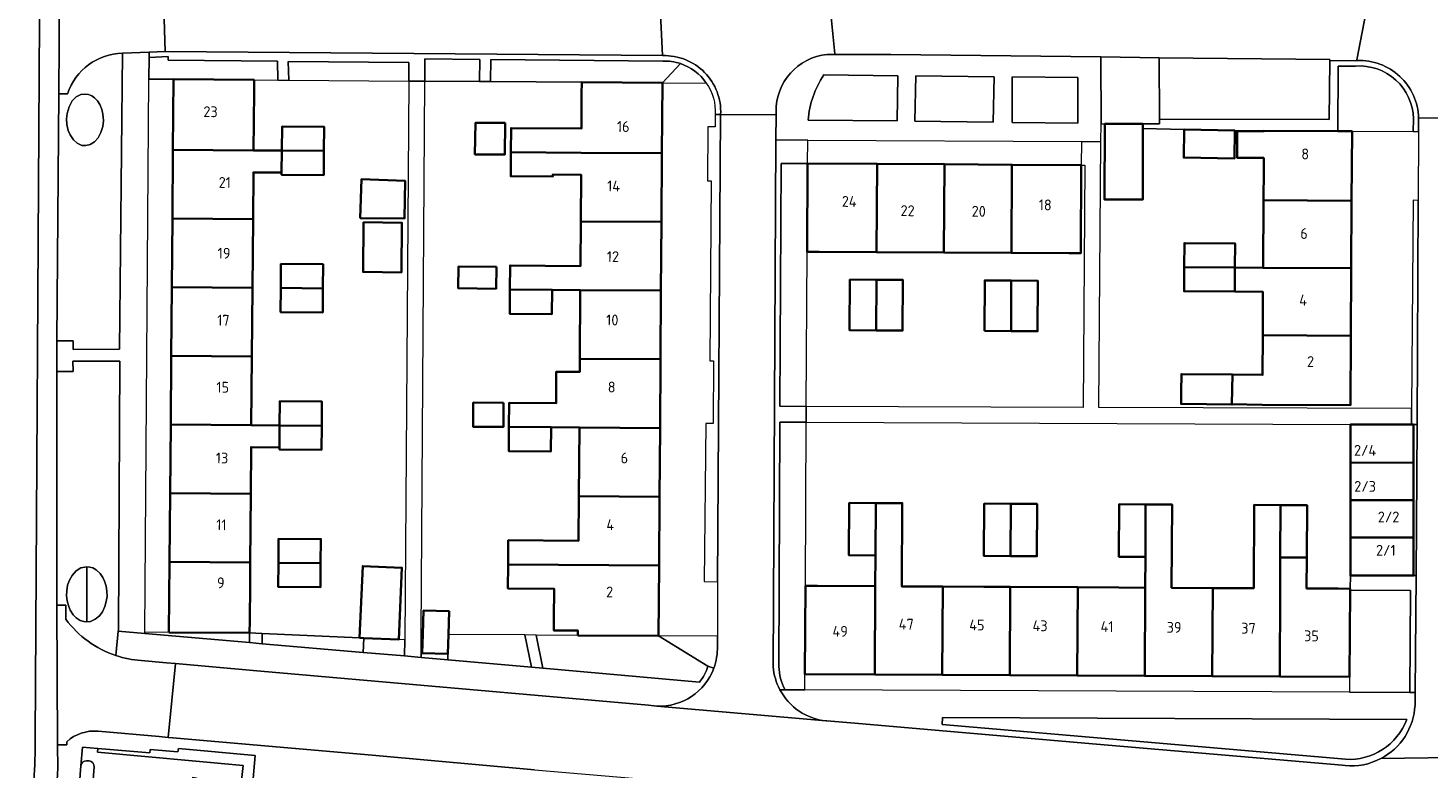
# Model space of a CAD drawing. Extents: x 151587 to 155483, y 462503 to 464608.
# Tile 213 of 236: x 154446 to 154562, y 463811 to 463872. Entities that reach past the tile are written whole.
import ezdxf
from ezdxf.enums import TextEntityAlignment as Align

# ---------------------------------------------------------------- set-up
doc = ezdxf.new("R2010")
doc.units = 0
doc.header["$LTSCALE"] = 0.5
for name, color, linetype, lineweight in [('B-RO-GR-BEPLANTING_CULTUUR_BODEMBEDEKKER-GV', 251, 'CONTINUOUS', 18), ('B-RO-GR-BEPLANTING_CULTUUR_HEESTERS-GV', 251, 'CONTINUOUS', 18), ('B-RO-GR-BEPLANTING_CULTUUR_ROOS-GV', 251, 'CONTINUOUS', 18), ('B-RO-GR-GROENVOORZIENING-GV', 251, 'CONTINUOUS', 18), ('B-RO-GR-HAAG-GV', 251, 'CONTINUOUS', 13), ('B-RO-IE-TERREINAFSCHEIDING_KUNSTMATIG_HEKWERK-G', 251, 'IE-TERREINAFSCHEIDING-KUNSTMATIG', 18), ('B-RO-IE-TERREINAFSCHEIDING_KUNSTMATIG_MUUR-G', 251, 'IE-TERREINAFSCHEIDING-KUNSTMATIG-DICHT', 18), ('B-RO-OG-BEBOUWING-GV', 6, 'CONTINUOUS', 35), ('B-RO-OG-BEBOUWING-T18', 1, 'CONTINUOUS', 18), ('B-RO-OG-BEBOUWING_LOODS-GV', 251, 'CONTINUOUS', 35), ('B-RO-OG-TERREIN_CULTUURSCHEIDING-GV', 251, 'CONTINUOUS', 18), ('B-RO-VH-VERHARDING_ASFALT-GV', 251, 'CONTINUOUS', 18), ('B-RO-VH-VERHARDING_BEDRIJFSVLOERPLAAT-GV', 251, 'CONTINUOUS', 18), ('B-RO-VH-VERHARDING_BETONSTRAATSTEEN-GV', 251, 'CONTINUOUS', 18), ('B-RO-VH-VERHARDING_TEGEL-GV', 251, 'CONTINUOUS', 18)]:
    doc.layers.add(name, color=color, linetype=linetype, lineweight=lineweight)
doc.styles.add('NLCS-ISO-M200-T18', font='NLCS-ISO.ttf', dxfattribs={"height": 0.36})
doc.linetypes.add('IE-TERREINAFSCHEIDING-KUNSTMATIG', pattern='A,4,[82,NLCS.SHX,S=0.75,R=90,X=0,Y=0],4,-2', length=10)
doc.linetypes.add('IE-TERREINAFSCHEIDING-KUNSTMATIG-DICHT', pattern='A,8,-1,[82,NLCS.SHX,S=0.75,R=90,X=0,Y=0],-1', length=10)

msp = doc.modelspace()

# ---------------------------------------------------------------- linework, layer by layer
at = {"layer": 'B-RO-GR-BEPLANTING_CULTUUR_BODEMBEDEKKER-GV', "flags": 128}
for points in [[(154456.243, 463867.778), (154458.282, 463867.762), (154464.974, 463867.708), (154466.95, 463867.692), (154466.916, 463869.253), (154457.827, 463869.348), (154457.83, 463869.648), (154456.257, 463869.581)], [(154477.824, 463869.161), (154467.807, 463869.245), (154467.846, 463867.684), (154477.812, 463867.604)], [(154479.132, 463867.611), (154483.68, 463867.58), (154483.698, 463869.393), (154479.143, 463869.45)], [(154510.914, 463860.772), (154508.724, 463860.785), (154508.591, 463840.629), (154510.8, 463840.62), (154510.873, 463853.453)]]:
    msp.add_lwpolyline(points, close=True, dxfattribs=at)
for points in [[(154498.886, 463869.272), (154484.613, 463869.403), (154484.59, 463867.573), (154492.161, 463867.522), (154498.857, 463867.476), (154500.348, 463869.064)], [(154509.035, 463817.112), (154510.68, 463817.105), (154510.687, 463818.404), (154510.724, 463825.723), (154510.794, 463839.305), (154508.602, 463839.314), (154508.527, 463819.03)], [(154560.634, 463814.632), (154522.092, 463814.802), (154522.088, 463814.233), (154555.551, 463811.341)]]:
    msp.add_lwpolyline(points, dxfattribs=at)
at = {"layer": 'B-RO-GR-BEPLANTING_CULTUUR_BODEMBEDEKKER-GV'}
for points in [[(154500.348, 463869.064, 0.0888721), (154498.886, 463869.272)], [(154508.527, 463819.03, 0.1197982), (154509.035, 463817.112)], [(154555.551, 463811.341, 0.3298535), (154560.634, 463814.632)]]:
    msp.add_lwpolyline(points, format="xyb", dxfattribs=at)
at = {"layer": 'B-RO-GR-BEPLANTING_CULTUUR_HEESTERS-GV', "flags": 128}
for points in [[(154500.348, 463869.064), (154498.857, 463867.476)], [(154498.857, 463867.476), (154502.504, 463867.451)], [(154502.633, 463819.061), (154498.544, 463821.577), (154491.848, 463821.622), (154488.37, 463821.646), (154488.934, 463818.892), (154501.932, 463817.744)], [(154498.544, 463821.577), (154502.633, 463819.061), (154503.125, 463818.892)], [(154503.418, 463820.714), (154503.421, 463821.544), (154498.544, 463821.577)]]:
    msp.add_lwpolyline(points, dxfattribs=at)
at = {"layer": 'B-RO-GR-BEPLANTING_CULTUUR_HEESTERS-GV'}
for points in [[(154502.504, 463867.451, 0.1643028), (154500.348, 463869.064)], [(154503.125, 463818.892, 0.0971061), (154503.418, 463820.714)], [(154501.932, 463817.744, 0.1208452), (154502.633, 463819.061)]]:
    msp.add_lwpolyline(points, format="xyb", dxfattribs=at)
at = {"layer": 'B-RO-GR-BEPLANTING_CULTUUR_HEESTERS-GV', "flags": 128}
for points in [[(154464.6, 463821.816), (154457.908, 463821.871), (154455.897, 463821.887), (154455.896, 463821.77), (154464.593, 463821.019)], [(154474.077, 463821.4), (154473.724, 463821.416), (154465.65, 463821.77), (154465.643, 463820.929), (154474.026, 463820.206)], [(154481.058, 463820.086), (154481.044, 463819.589), (154487.998, 463818.975), (154487.45, 463821.652), (154481.104, 463821.695)]]:
    msp.add_lwpolyline(points, close=True, dxfattribs=at)
at = {"layer": 'B-RO-GR-BEPLANTING_CULTUUR_ROOS-GV', "flags": 128}
msp.add_lwpolyline([(154556.386, 463868.86), (154554.956, 463868.863), (154554.926, 463863.459), (154556.094, 463863.452), (154561.16, 463863.421), (154561.191, 463864.482)], dxfattribs=at)
at = {"layer": 'B-RO-GR-BEPLANTING_CULTUUR_ROOS-GV'}
msp.add_lwpolyline([(154561.191, 463864.482, 0.4291613), (154556.386, 463868.86)], format="xyb", dxfattribs=at)
at = {"layer": 'B-RO-GR-BEPLANTING_CULTUUR_ROOS-GV', "flags": 128}
msp.add_lwpolyline([(154555.931, 463825.361), (154555.894, 463818.171), (154555.888, 463816.897), (154560.892, 463816.874), (154560.95, 463825.355)], close=True, dxfattribs=at)
at = {"layer": 'B-RO-GR-GROENVOORZIENING-GV'}
msp.add_lwpolyline([(154512.264, 463868.121, 0.1345183), (154510.961, 463864.365)], format="xyb", dxfattribs=at)
at = {"layer": 'B-RO-GR-GROENVOORZIENING-GV', "flags": 128}
msp.add_lwpolyline([(154510.961, 463864.365), (154518.331, 463864.312), (154518.401, 463868.054), (154512.264, 463868.121)], dxfattribs=at)
for points in [[(154519.904, 463868.053), (154519.814, 463864.288), (154526.32, 463864.192), (154526.405, 463867.97)], [(154527.894, 463867.957), (154527.874, 463864.189), (154533.326, 463864.121), (154533.339, 463867.9)]]:
    msp.add_lwpolyline(points, close=True, dxfattribs=at)
at = {"layer": 'B-RO-GR-HAAG-GV'}
msp.add_lwpolyline([(154512.264, 463868.121, 0.1345183), (154510.961, 463864.365)], format="xyb", dxfattribs=at)
at = {"layer": 'B-RO-GR-HAAG-GV', "flags": 128}
msp.add_lwpolyline([(154510.961, 463864.365), (154518.331, 463864.312), (154518.401, 463868.054), (154512.264, 463868.121)], dxfattribs=at)
for points in [[(154519.904, 463868.053), (154519.814, 463864.288), (154526.32, 463864.192), (154526.405, 463867.97)], [(154527.894, 463867.957), (154527.874, 463864.189), (154533.326, 463864.121), (154533.339, 463867.9)]]:
    msp.add_lwpolyline(points, close=True, dxfattribs=at)
at = {"layer": 'B-RO-IE-TERREINAFSCHEIDING_KUNSTMATIG_HEKWERK-G', "flags": 128}
for points in [[(154498.857, 463867.476), (154500.348, 463869.064)], [(154458.282, 463867.762), (154456.243, 463867.778)], [(154464.974, 463867.708), (154466.95, 463867.692)], [(154466.95, 463867.692), (154467.846, 463867.684)], [(154467.846, 463867.684), (154477.812, 463867.604)], [(154483.68, 463867.58), (154479.132, 463867.611)], [(154484.59, 463867.573), (154483.68, 463867.58)], [(154492.161, 463867.522), (154484.59, 463867.573)], [(154542.176, 463863.594), (154538.729, 463863.664)], [(154556.094, 463863.452), (154561.16, 463863.421)], [(154561.16, 463863.421), (154561.616, 463863.419)], [(154555.931, 463825.491), (154555.965, 463826.581)], [(154464.6, 463821.816), (154465.65, 463821.77)], [(154465.65, 463821.77), (154473.724, 463821.416)], [(154487.45, 463821.652), (154481.104, 463821.695)], [(154488.37, 463821.646), (154487.45, 463821.652)], [(154491.848, 463821.622), (154488.37, 463821.646)], [(154502.633, 463819.061), (154498.544, 463821.577)], [(154481.058, 463820.086), (154481.044, 463819.589)]]:
    msp.add_lwpolyline(points, dxfattribs=at)
at = {"layer": 'B-RO-IE-TERREINAFSCHEIDING_KUNSTMATIG_MUUR-G', "flags": 128}
msp.add_lwpolyline([(154457.908, 463821.871), (154455.897, 463821.887)], dxfattribs=at)
at = {"layer": 'B-RO-OG-BEBOUWING-GV', "flags": 128}
for points in [[(154464.966, 463866.708), (154464.974, 463867.708), (154458.282, 463867.762), (154458.234, 463861.916), (154464.926, 463861.862)], [(154498.817, 463861.626), (154498.857, 463867.476), (154492.161, 463867.522), (154492.154, 463866.522), (154492.135, 463863.664), (154486.295, 463863.711), (154486.279, 463861.711), (154492.121, 463861.672)], [(154467.272, 463861.842), (154470.772, 463861.814), (154470.788, 463863.814), (154467.289, 463863.842)], [(154485.81, 463864.141), (154483.35, 463864.155), (154483.296, 463861.533), (154485.782, 463861.533)], [(154538.729, 463863.664), (154538.729, 463864.059), (154535.565, 463864.063), (154535.556, 463857.78), (154538.72, 463857.775)], [(154546.377, 463863.508), (154542.176, 463863.594), (154542.129, 463861.269), (154546.33, 463861.183)], [(154556.06, 463857.682), (154556.094, 463863.452), (154554.926, 463863.459), (154548.785, 463863.496), (154548.785, 463863.446), (154546.56, 463863.451), (154546.549, 463861.247), (154548.772, 463861.236), (154548.766, 463860.236), (154548.751, 463857.726)], [(154458.234, 463861.916), (154458.188, 463856.216), (154464.88, 463856.162), (154464.911, 463860.037), (154467.257, 463860.018), (154467.272, 463861.842), (154464.926, 463861.862)], [(154470.772, 463861.814), (154467.272, 463861.842), (154467.257, 463860.018), (154467.256, 463859.842), (154470.756, 463859.814)], [(154486.279, 463861.711), (154486.268, 463859.711), (154489.762, 463859.683), (154489.762, 463859.858), (154492.109, 463859.839), (154492.082, 463855.972), (154498.778, 463855.926), (154498.817, 463861.626), (154492.121, 463861.672)], [(154510.914, 463860.772), (154510.873, 463853.453), (154511.873, 463853.447), (154516.629, 463853.42), (154516.67, 463860.74)], [(154516.67, 463860.74), (154516.629, 463853.42), (154522.229, 463853.388), (154522.27, 463860.708)], [(154522.229, 463853.388), (154527.829, 463853.357), (154527.87, 463860.676), (154522.27, 463860.708)], [(154527.829, 463853.357), (154532.584, 463853.33), (154533.584, 463853.324), (154533.626, 463860.643), (154527.87, 463860.676)], [(154473.775, 463856.245), (154477.444, 463856.203), (154477.522, 463859.332), (154473.892, 463859.484)], [(154556.06, 463857.682), (154548.751, 463857.726), (154548.717, 463852.126), (154556.027, 463852.082)], [(154458.188, 463856.216), (154458.142, 463850.516), (154464.833, 463850.462), (154464.88, 463856.162)], [(154474.064, 463855.897), (154474.016, 463851.773), (154477.196, 463851.736), (154477.244, 463855.86)], [(154498.778, 463855.926), (154492.082, 463855.972), (154492.057, 463852.264), (154486.22, 463852.311), (154486.204, 463850.312), (154489.704, 463850.288), (154492.043, 463850.272), (154498.739, 463850.226)], [(154546.371, 463852.14), (154546.387, 463854.14), (154542.187, 463854.174), (154542.171, 463852.174)], [(154470.679, 463850.414), (154470.696, 463852.414), (154467.196, 463852.443), (154467.179, 463850.443)], [(154485.08, 463852.188), (154481.94, 463852.228), (154481.917, 463850.425), (154485.057, 463850.385)], [(154546.355, 463850.14), (154546.371, 463852.14), (154542.171, 463852.174), (154542.154, 463850.174)], [(154546.355, 463850.14), (154548.705, 463850.121), (154548.684, 463846.526), (154555.993, 463846.482), (154556.027, 463852.082), (154548.717, 463852.126), (154546.371, 463852.14)], [(154464.833, 463850.462), (154458.142, 463850.516), (154458.095, 463844.817), (154464.787, 463844.762)], [(154467.179, 463850.443), (154467.163, 463848.443), (154470.663, 463848.414), (154470.679, 463850.414)], [(154489.704, 463850.288), (154486.204, 463850.312), (154486.187, 463848.312), (154489.687, 463848.283)], [(154492.005, 463844.572), (154498.7, 463844.526), (154498.739, 463850.226), (154492.043, 463850.272)], [(154516.616, 463851.126), (154514.416, 463851.138), (154514.392, 463846.939), (154516.592, 463846.926)], [(154516.592, 463846.926), (154518.792, 463846.914), (154518.816, 463851.113), (154516.616, 463851.126)], [(154525.592, 463846.875), (154527.792, 463846.862), (154527.816, 463851.062), (154525.616, 463851.075)], [(154527.792, 463846.862), (154529.992, 463846.85), (154530.015, 463851.05), (154527.816, 463851.062)], [(154546.125, 463840.813), (154548.649, 463840.755), (154555.959, 463840.712), (154555.993, 463846.482), (154548.684, 463846.526), (154548.664, 463843.225), (154546.181, 463843.255)], [(154464.74, 463839.062), (154464.787, 463844.762), (154458.095, 463844.817), (154458.049, 463839.117)], [(154498.7, 463844.526), (154492.005, 463844.572), (154491.997, 463843.478), (154490.055, 463843.491), (154490.037, 463840.886), (154486.139, 463840.912), (154486.125, 463838.912), (154489.624, 463838.888), (154491.966, 463838.872), (154498.662, 463838.826)], [(154546.125, 463840.813), (154546.181, 463843.255), (154541.929, 463843.306), (154541.912, 463841.824), (154541.9, 463840.824), (154546.124, 463840.773)], [(154470.586, 463839.015), (154470.603, 463841.015), (154467.103, 463841.043), (154467.087, 463839.043)], [(154485.675, 463840.915), (154483.156, 463840.932), (154483.142, 463838.932), (154485.662, 463838.915)], [(154467.072, 463837.219), (154467.087, 463839.043), (154464.74, 463839.062), (154458.049, 463839.117), (154458.002, 463833.417), (154464.694, 463833.362), (154464.726, 463837.238)], [(154467.087, 463839.043), (154467.072, 463837.219), (154467.07, 463837.043), (154470.57, 463837.015), (154470.586, 463839.015)], [(154486.125, 463838.912), (154486.111, 463836.912), (154489.611, 463836.888), (154489.624, 463838.888)], [(154491.966, 463838.872), (154491.927, 463833.172), (154498.623, 463833.127), (154498.662, 463838.826)], [(154561.209, 463839.114), (154561.031, 463839.114), (154555.976, 463839.119), (154555.973, 463835.95), (154561.206, 463835.945)], [(154561.203, 463832.845), (154561.206, 463835.945), (154555.973, 463835.95), (154555.971, 463832.85)], [(154457.956, 463827.717), (154464.648, 463827.663), (154464.694, 463833.362), (154458.002, 463833.417)], [(154498.584, 463827.427), (154498.623, 463833.127), (154491.927, 463833.172), (154491.902, 463829.473), (154486.062, 463829.512), (154486.048, 463827.512)], [(154555.968, 463829.75), (154561.2, 463829.745), (154561.203, 463832.845), (154555.971, 463832.85)], [(154516.541, 463828.251), (154516.564, 463832.601), (154514.368, 463832.613), (154514.345, 463828.263)], [(154516.564, 463832.601), (154516.541, 463828.251), (154516.528, 463825.693), (154516.491, 463818.374), (154522.091, 463818.345), (154522.128, 463825.664), (154518.724, 463825.682), (154518.76, 463832.59)], [(154527.764, 463832.544), (154525.568, 463832.555), (154525.545, 463828.206), (154527.741, 463828.194)], [(154527.741, 463828.194), (154529.937, 463828.182), (154529.96, 463832.532), (154527.764, 463832.544)], [(154538.964, 463832.486), (154536.767, 463832.497), (154536.745, 463828.145), (154538.941, 463828.133)], [(154544.528, 463825.549), (154541.124, 463825.567), (154541.16, 463832.475), (154538.964, 463832.486), (154538.941, 463828.133), (154538.928, 463825.577), (154538.89, 463818.259), (154544.49, 463818.23)], [(154550.09, 463818.201), (154550.128, 463825.52), (154550.141, 463828.079), (154550.163, 463832.429), (154547.967, 463832.44), (154547.932, 463825.532), (154544.528, 463825.549), (154544.49, 463818.23)], [(154550.163, 463832.429), (154550.141, 463828.079), (154552.337, 463828.067), (154552.36, 463832.417)], [(154470.494, 463827.615), (154470.51, 463829.615), (154467.01, 463829.643), (154466.994, 463827.644)], [(154561.2, 463829.745), (154555.968, 463829.75), (154555.965, 463826.581), (154561.197, 463826.576)], [(154457.908, 463821.871), (154464.6, 463821.816), (154464.608, 463822.816), (154464.633, 463825.838), (154464.648, 463827.663), (154457.956, 463827.717)], [(154470.494, 463827.615), (154466.994, 463827.644), (154466.977, 463825.644), (154470.477, 463825.615)], [(154473.724, 463821.416), (154474.077, 463821.4), (154476.973, 463821.273), (154477.234, 463827.229), (154473.985, 463827.371)], [(154489.848, 463823.031), (154489.841, 463822.031), (154491.851, 463822.017), (154491.848, 463821.622), (154498.544, 463821.577), (154498.584, 463827.427), (154486.048, 463827.512), (154486.035, 463825.512), (154489.864, 463825.487)], [(154550.09, 463818.201), (154555.894, 463818.171), (154555.931, 463825.361), (154555.931, 463825.491), (154554.931, 463825.496), (154552.324, 463825.509), (154552.337, 463828.067), (154550.141, 463828.079), (154550.128, 463825.52)], [(154511.724, 463825.718), (154510.724, 463825.723), (154510.687, 463818.404), (154516.491, 463818.374), (154516.528, 463825.693)], [(154522.091, 463818.345), (154527.69, 463818.317), (154527.728, 463825.636), (154525.532, 463825.647), (154522.128, 463825.664)], [(154527.69, 463818.317), (154533.29, 463818.288), (154533.328, 463825.607), (154527.728, 463825.636)], [(154533.328, 463825.607), (154533.29, 463818.288), (154538.89, 463818.259), (154538.928, 463825.577), (154536.732, 463825.589)]]:
    msp.add_lwpolyline(points, close=True, dxfattribs=at)
at = {"layer": 'B-RO-OG-BEBOUWING_LOODS-GV', "flags": 128}
msp.add_lwpolyline([(154478.921, 463820.147), (154481.058, 463820.086), (154481.104, 463821.695), (154481.159, 463823.621), (154479.022, 463823.682), (154478.966, 463821.709)], close=True, dxfattribs=at)
at = {"layer": 'B-RO-OG-TERREIN_CULTUURSCHEIDING-GV', "flags": 128}
for points in [[(154449.491, 463866.561), (154448.768, 463866.556), (154448.6, 463846.056), (154449.941, 463846.054), (154449.943, 463845.344), (154453.813, 463845.358), (154454.044, 463869.927)], [(154453.505, 463819.941), (154453.691, 463821.96), (154453.704, 463822.091), (154453.821, 463844.369), (154449.925, 463844.373), (154449.947, 463843.517), (154448.596, 463843.522), (154448.586, 463824.126)], [(154448.586, 463824.126), (154449.353, 463824.112), (154449.341, 463822.96)]]:
    msp.add_lwpolyline(points, dxfattribs=at)
at = {"layer": 'B-RO-OG-TERREIN_CULTUURSCHEIDING-GV'}
for points in [[(154454.044, 463869.927, 0.3158249), (154449.491, 463866.561)], [(154449.341, 463822.96, 0.1550893), (154453.505, 463819.941)]]:
    msp.add_lwpolyline(points, format="xyb", dxfattribs=at)
at = {"layer": 'B-RO-OG-TERREIN_CULTUURSCHEIDING-GV', "flags": 128}
for points in [[(154449.61, 463865.481), (154449.881, 463865.973), (154450.212, 463866.299), (154450.602, 463866.492), (154450.94, 463866.537), (154451.224, 463866.502), (154451.495, 463866.402), (154451.73, 463866.221), (154451.978, 463865.968), (154452.165, 463865.674), (154452.307, 463865.351), (154452.395, 463865.02), (154452.453, 463864.646), (154452.463, 463864.302), (154452.418, 463863.838), (154452.261, 463863.341), (154452.036, 463862.907), (154451.725, 463862.581), (154451.363, 463862.361), (154451.014, 463862.265), (154450.675, 463862.28), (154450.298, 463862.456), (154449.972, 463862.739), (154449.693, 463863.156), (154449.547, 463863.499), (154449.43, 463864.004), (154449.395, 463864.488), (154449.445, 463864.929)], [(154449.61, 463865.481), (154449.445, 463864.929), (154449.395, 463864.488), (154449.43, 463864.004), (154449.547, 463863.499), (154449.693, 463863.156), (154449.972, 463862.739), (154450.298, 463862.456), (154450.675, 463862.28), (154451.014, 463862.265), (154451.363, 463862.361), (154451.725, 463862.581), (154452.036, 463862.907), (154452.261, 463863.341), (154452.418, 463863.838), (154452.463, 463864.302), (154452.453, 463864.646), (154452.395, 463865.02), (154452.307, 463865.351), (154452.165, 463865.674), (154451.978, 463865.968), (154451.73, 463866.221), (154451.495, 463866.402), (154451.224, 463866.502), (154450.94, 463866.537), (154450.602, 463866.492), (154450.212, 463866.299), (154449.881, 463865.973)], [(154451.087, 463827.317), (154450.603, 463827.218), (154450.205, 463826.967), (154449.858, 463826.583), (154449.653, 463826.211), (154449.498, 463825.796), (154449.419, 463825.308), (154449.414, 463824.903), (154449.46, 463824.498), (154449.557, 463824.088), (154449.705, 463823.719), (154449.942, 463823.332), (154450.205, 463823.076), (154450.529, 463822.864), (154450.83, 463822.758), (154451.087, 463822.738)], [(154451.087, 463822.738), (154450.83, 463822.758), (154450.529, 463822.864), (154450.205, 463823.076), (154449.942, 463823.332), (154449.705, 463823.719), (154449.557, 463824.088), (154449.46, 463824.498), (154449.414, 463824.903), (154449.419, 463825.308), (154449.498, 463825.796), (154449.653, 463826.211), (154449.858, 463826.583), (154450.205, 463826.967), (154450.603, 463827.218), (154451.087, 463827.317), (154451.348, 463827.286), (154451.575, 463827.213), (154451.876, 463827.048), (154452.195, 463826.752), (154452.406, 463826.434), (154452.56, 463826.12), (154452.685, 463825.71), (154452.753, 463825.295), (154452.764, 463824.857), (154452.707, 463824.42), (154452.593, 463824.02), (154452.394, 463823.582), (154452.139, 463823.241), (154451.786, 463822.95), (154451.404, 463822.773)], [(154451.087, 463822.738), (154451.404, 463822.773), (154451.786, 463822.95), (154452.139, 463823.241), (154452.394, 463823.582), (154452.593, 463824.02), (154452.707, 463824.42), (154452.764, 463824.857), (154452.753, 463825.295), (154452.685, 463825.71), (154452.56, 463826.12), (154452.406, 463826.434), (154452.195, 463826.752), (154451.876, 463827.048), (154451.575, 463827.213), (154451.348, 463827.286), (154451.087, 463827.317)]]:
    msp.add_lwpolyline(points, close=True, dxfattribs=at)
at = {"layer": 'B-RO-VH-VERHARDING_ASFALT-GV', "flags": 128}
for points in [[(154448.688, 463810.61), (154448.668, 463812.533), (154448.586, 463824.126), (154448.596, 463843.522), (154448.6, 463846.056), (154448.768, 463866.556), (154448.856, 463879.173), (154448.978, 463899.83), (154448.997, 463902.399), (154449.106, 463923.545), (154449.182, 463927.914), (154449.463, 463940.02), (154449.762, 463987.401)], [(154447.966, 463986.814), (154447.173, 463872.673), (154446.791, 463813.103)], [(154446.791, 463813.103), (154447.173, 463872.673), (154447.966, 463986.814)], [(154498.646, 463874.394), (154498.87, 463869.722)], [(154512.537, 463869.822), (154513.165, 463869.821), (154513.165, 463869.876), (154512.731, 463874.292)], [(154557.371, 463873.957), (154556.501, 463869.371), (154556.501, 463869.312)], [(154508.052, 463819.011), (154508.283, 463862.737), (154508.294, 463864.808), (154503.693, 463864.833), (154503.434, 463826.06), (154503.421, 463821.544), (154503.418, 463820.714)], [(154503.693, 463864.833), (154508.294, 463864.808), (154508.295, 463865.062)], [(154566.011, 463816.071), (154566.008, 463817.067), (154566.003, 463819.292), (154565.987, 463826.542), (154566.166, 463841.13), (154566.301, 463864.591), (154561.62, 463864.542), (154561.616, 463863.419), (154561.593, 463857.712), (154561.51, 463839.114), (154561.417, 463826.576), (154561.331, 463816.872), (154561.321, 463815.827)], [(154561.62, 463864.542), (154566.301, 463864.591)], [(154687.014, 463825.704), (154671.339, 463823.847), (154658.454, 463822.275), (154629.057, 463818.744), (154621.101, 463817.698), (154613.121, 463816.733), (154602.315, 463815.425), (154570.426, 463811.565), (154570.294, 463811.563), (154558.483, 463811.39)], [(154555.516, 463810.812), (154555.275, 463810.841), (154534.884, 463812.603), (154514.499, 463814.36), (154512.505, 463814.517), (154512.454, 463814.521), (154498.403, 463815.754), (154497.701, 463815.819), (154481.304, 463817.254), (154464.892, 463818.713), (154458.437, 463819.276), (154457.849, 463813.155), (154458.215, 463813.116), (154475.072, 463811.648), (154488.249, 463810.453), (154505.172, 463809.02), (154505.216, 463809.016), (154543.827, 463805.692), (154546.989, 463805.383), (154561.135, 463804.226), (154562.945, 463804.468), (154582.718, 463807.052), (154589.452, 463807.841)], [(154498.403, 463815.754), (154512.454, 463814.521)], [(154558.483, 463811.39), (154570.294, 463811.563)]]:
    msp.add_lwpolyline(points, dxfattribs=at)
for points in [[(154457.604, 463870.076), (154498.87, 463869.722), (154498.646, 463874.394), (154482.759, 463874.57), (154474.808, 463874.609), (154459.195, 463874.605), (154458.795, 463874.608), (154457.439, 463874.615)], [(154520.721, 463874.251), (154512.731, 463874.292), (154513.165, 463869.876), (154513.165, 463869.821), (154517.828, 463869.817), (154535.241, 463869.628), (154540.082, 463869.535), (154554.247, 463869.417), (154554.246, 463869.317), (154556.386, 463869.306), (154556.501, 463869.312), (154556.501, 463869.371), (154557.371, 463873.957), (154534.019, 463874.124)]]:
    msp.add_lwpolyline(points, close=True, dxfattribs=at)
at = {"layer": 'B-RO-VH-VERHARDING_ASFALT-GV'}
for points in [[(154498.87, 463869.722, -0.4386334), (154503.693, 463864.833)], [(154508.295, 463865.062, -0.391685), (154512.537, 463869.822)], [(154556.501, 463869.312, -0.4195591), (154561.62, 463864.542)], [(154503.418, 463820.714, -0.0971061), (154503.125, 463818.892)], [(154503.125, 463818.892, -0.3264849), (154498.403, 463815.754)], [(154508.607, 463817.112, -0.1014331), (154508.052, 463819.011)], [(154512.454, 463814.521, -0.2503741), (154508.607, 463817.112)], [(154561.321, 463815.827, -0.2659707), (154558.483, 463811.39)], [(154446.791, 463813.103, -0.0532234), (154446.206, 463806.059)], [(154446.206, 463806.059, 0.0532234), (154446.791, 463813.103)], [(154558.483, 463811.39, -0.1455284), (154555.516, 463810.812)], [(154448.221, 463806.566, 0.0349149), (154448.688, 463810.61)]]:
    msp.add_lwpolyline(points, format="xyb", dxfattribs=at)
at = {"layer": 'B-RO-VH-VERHARDING_BEDRIJFSVLOERPLAAT-GV', "flags": 128}
msp.add_lwpolyline([(154463.852, 463808.837), (154463.784, 463808.017), (154464.728, 463807.939), (154464.802, 463808.772), (154465.061, 463811.65), (154458.685, 463812.22), (154458.645, 463811.95), (154456.348, 463812.137), (154456.324, 463811.874), (154451.998, 463812.245), (154451.967, 463811.938), (154464.067, 463810.82)], close=True, dxfattribs=at)
at = {"layer": 'B-RO-VH-VERHARDING_BETONSTRAATSTEEN-GV', "flags": 128}
for points in [[(154538.729, 463864.059), (154540.105, 463864.057), (154540.104, 463864.445), (154540.082, 463869.535), (154535.241, 463869.628), (154535.265, 463864.064), (154535.565, 463864.063)], [(154540.082, 463869.535), (154540.104, 463864.445), (154554.2, 463864.415), (154554.246, 463869.317), (154554.247, 463869.417)], [(154561.206, 463835.945), (154561.203, 463832.845), (154561.2, 463829.745), (154561.197, 463826.576), (154561.417, 463826.576), (154561.51, 463839.114), (154561.209, 463839.114)]]:
    msp.add_lwpolyline(points, close=True, dxfattribs=at)
for points in [[(154449.341, 463822.96), (154449.353, 463824.112), (154448.586, 463824.126), (154448.668, 463812.533), (154449.429, 463812.542), (154449.428, 463812.795)], [(154452.017, 463813.664), (154457.092, 463813.223), (154457.849, 463813.155), (154458.437, 463819.276)], [(154458.437, 463819.276), (154457.693, 463819.343), (154455.601, 463819.529)], [(154459.1, 463801.311), (154459.874, 463809.842), (154460.177, 463809.81), (154460.115, 463809.103), (154463.54, 463808.802), (154463.549, 463808.86), (154463.852, 463808.837), (154464.067, 463810.82), (154451.967, 463811.938), (154451.998, 463812.245), (154450.718, 463812.35), (154450.596, 463810.791)], [(154451.052, 463811.21), (154451.278, 463811.202)], [(154451.698, 463810.714), (154450.722, 463798.306)]]:
    msp.add_lwpolyline(points, dxfattribs=at)
at = {"layer": 'B-RO-VH-VERHARDING_BETONSTRAATSTEEN-GV'}
for points in [[(154453.505, 463819.941, -0.1550893), (154449.341, 463822.96)], [(154455.601, 463819.529, -0.0635429), (154453.505, 463819.941)], [(154449.428, 463812.795, -0.2128301), (154452.017, 463813.664)], [(154450.596, 463810.791, -0.392024), (154451.052, 463811.21)], [(154451.278, 463811.202, -0.3766838), (154451.698, 463810.714)]]:
    msp.add_lwpolyline(points, format="xyb", dxfattribs=at)
at = {"layer": 'B-RO-VH-VERHARDING_TEGEL-GV', "flags": 128}
for points in [[(154449.588, 463879.179), (154448.856, 463879.173), (154448.768, 463866.556)], [(154454.044, 463869.927), (154456.26, 463870.02), (154457.604, 463870.076), (154457.439, 463874.615), (154456.298, 463874.584), (154454.07, 463874.549)], [(154456.26, 463870.02), (154456.257, 463869.581), (154457.83, 463869.648), (154457.827, 463869.348), (154466.916, 463869.253), (154466.95, 463867.692), (154467.846, 463867.684), (154467.807, 463869.245), (154477.824, 463869.161), (154477.812, 463867.604), (154479.132, 463867.611), (154479.143, 463869.45), (154483.698, 463869.393), (154483.68, 463867.58), (154484.59, 463867.573), (154484.613, 463869.403), (154498.886, 463869.272)], [(154498.87, 463869.722), (154457.604, 463870.076), (154456.26, 463870.02)], [(154508.295, 463865.062), (154508.294, 463864.808), (154508.283, 463862.737), (154510.925, 463862.722), (154533.637, 463862.593), (154535.254, 463862.584), (154535.265, 463864.064), (154535.241, 463869.628), (154517.828, 463869.817), (154513.165, 463869.821)], [(154513.165, 463869.821), (154512.537, 463869.822)], [(154556.501, 463869.312), (154556.386, 463869.306), (154554.246, 463869.317), (154554.2, 463864.415), (154540.104, 463864.445), (154540.105, 463864.057), (154538.729, 463864.059), (154538.729, 463863.664), (154542.176, 463863.594), (154546.377, 463863.508), (154546.56, 463863.504), (154546.56, 463863.451), (154548.785, 463863.446), (154548.785, 463863.496), (154554.926, 463863.459), (154554.956, 463868.863), (154556.386, 463868.86)], [(154512.264, 463868.121), (154518.401, 463868.054), (154518.331, 463864.312), (154510.961, 463864.365)], [(154448.768, 463866.556), (154449.491, 463866.561)], [(154503.242, 463864.835), (154503.693, 463864.833)], [(154561.191, 463864.482), (154561.16, 463863.421), (154561.616, 463863.419)], [(154561.616, 463863.419), (154561.62, 463864.542)], [(154510.794, 463839.305), (154510.8, 463840.62), (154508.591, 463840.629), (154508.724, 463860.785), (154510.914, 463860.772), (154510.925, 463862.722), (154508.283, 463862.737), (154508.052, 463819.011)], [(154508.527, 463819.03), (154508.602, 463839.314), (154510.794, 463839.305)], [(154501.932, 463817.744), (154488.934, 463818.892), (154487.998, 463818.975), (154481.044, 463819.589), (154478.832, 463819.784), (154477.462, 463819.909), (154474.026, 463820.206), (154465.643, 463820.929), (154464.593, 463821.019), (154455.896, 463821.77), (154453.691, 463821.96), (154453.505, 463819.941)], [(154455.601, 463819.529), (154457.693, 463819.343)], [(154457.693, 463819.343), (154458.437, 463819.276), (154464.892, 463818.713), (154481.304, 463817.254), (154497.701, 463815.819), (154498.403, 463815.754)], [(154503.125, 463818.892), (154502.633, 463819.061)], [(154508.607, 463817.112), (154509.035, 463817.112)], [(154561.321, 463815.827), (154561.331, 463816.872), (154560.892, 463816.874), (154555.888, 463816.897), (154510.68, 463817.105), (154509.035, 463817.112), (154508.607, 463817.112)], [(154512.454, 463814.521), (154512.505, 463814.517), (154514.499, 463814.36), (154534.884, 463812.603), (154555.275, 463810.841), (154555.516, 463810.812)], [(154555.551, 463811.341), (154522.088, 463814.233), (154522.092, 463814.802), (154560.634, 463814.632)], [(154488.249, 463810.453), (154475.072, 463811.648), (154458.215, 463813.116), (154457.849, 463813.155), (154457.092, 463813.223), (154452.017, 463813.664)], [(154449.428, 463812.795), (154449.429, 463812.542), (154448.668, 463812.533), (154448.688, 463810.61)], [(154449.651, 463798.381), (154450.596, 463810.791), (154450.718, 463812.35), (154451.998, 463812.245), (154456.324, 463811.874), (154456.348, 463812.137), (154458.645, 463811.95), (154458.685, 463812.22), (154465.061, 463811.65), (154464.802, 463808.772)], [(154450.596, 463810.791), (154449.651, 463798.381)], [(154451.278, 463811.202), (154451.052, 463811.21)], [(154450.722, 463798.306), (154451.698, 463810.714)]]:
    msp.add_lwpolyline(points, dxfattribs=at)
for points in [[(154456.257, 463869.581), (154456.26, 463870.02), (154454.044, 463869.927), (154453.813, 463845.358), (154449.943, 463845.344), (154449.941, 463846.054), (154448.6, 463846.056), (154448.596, 463843.522), (154449.947, 463843.517), (154449.925, 463844.373), (154453.821, 463844.369), (154453.704, 463822.091), (154453.691, 463821.96), (154455.896, 463821.77), (154455.897, 463821.887), (154456.243, 463867.778)], [(154519.904, 463868.053), (154526.405, 463867.97), (154526.32, 463864.192), (154519.814, 463864.288)], [(154527.894, 463867.957), (154533.339, 463867.9), (154533.326, 463864.121), (154527.874, 463864.189)], [(154478.844, 463821.71), (154479.132, 463867.611), (154477.812, 463867.604), (154477.472, 463821.251), (154477.462, 463819.909), (154478.832, 463819.784)], [(154503.693, 463864.833), (154503.242, 463864.835), (154503.23, 463863.804), (154502.63, 463863.809), (154502.594, 463859.333), (154502.894, 463859.331), (154502.799, 463844.388), (154503.099, 463844.386), (154503.064, 463839.203), (154502.456, 463839.209), (154502.335, 463826.077), (154503.434, 463826.06)], [(154510.8, 463840.62), (154510.794, 463839.305), (154555.976, 463839.119), (154561.031, 463839.114), (154561.04, 463840.431), (154535.093, 463840.515), (154535.254, 463862.584), (154533.637, 463862.593), (154533.626, 463860.643), (154533.926, 463860.642), (154533.78, 463840.528)], [(154561.51, 463839.114), (154561.593, 463857.712), (154561.16, 463857.72), (154561.04, 463840.431), (154561.031, 463839.114), (154561.209, 463839.114)], [(154561.331, 463816.872), (154561.417, 463826.576), (154561.197, 463826.576), (154555.965, 463826.581), (154555.931, 463825.491), (154555.931, 463825.361), (154560.95, 463825.355), (154560.892, 463816.874)], [(154464.593, 463821.019), (154465.643, 463820.929), (154465.65, 463821.77), (154464.6, 463821.816)], [(154474.026, 463820.206), (154477.462, 463819.909), (154477.472, 463821.251), (154476.973, 463821.273), (154474.077, 463821.4)], [(154481.058, 463820.086), (154478.921, 463820.147), (154478.966, 463821.709), (154478.844, 463821.71), (154478.832, 463819.784), (154481.044, 463819.589)], [(154487.998, 463818.975), (154488.934, 463818.892), (154488.37, 463821.646), (154487.45, 463821.652)]]:
    msp.add_lwpolyline(points, close=True, dxfattribs=at)
at = {"layer": 'B-RO-VH-VERHARDING_TEGEL-GV'}
for points in [[(154449.491, 463866.561, -0.3158249), (154454.044, 463869.927)], [(154503.693, 463864.833, 0.4386334), (154498.87, 463869.722)], [(154498.886, 463869.272, -0.0888721), (154500.348, 463869.064)], [(154500.348, 463869.064, -0.1643028), (154502.504, 463867.451)], [(154512.537, 463869.822, 0.391685), (154508.295, 463865.062)], [(154556.386, 463868.86, -0.4291613), (154561.191, 463864.482)], [(154561.62, 463864.542, 0.4195591), (154556.501, 463869.312)], [(154510.961, 463864.365, -0.1345183), (154512.264, 463868.121)], [(154502.504, 463867.451, -0.1658586), (154503.242, 463864.835)], [(154453.505, 463819.941, 0.0635429), (154455.601, 463819.529)], [(154498.403, 463815.754, 0.3264849), (154503.125, 463818.892)], [(154502.633, 463819.061, -0.1208452), (154501.932, 463817.744)], [(154508.052, 463819.011, 0.1014331), (154508.607, 463817.112)], [(154509.035, 463817.112, -0.1197982), (154508.527, 463819.03)], [(154508.607, 463817.112, 0.2503741), (154512.454, 463814.521)], [(154558.483, 463811.39, 0.2659707), (154561.321, 463815.827)], [(154560.634, 463814.632, -0.3298535), (154555.551, 463811.341)], [(154452.017, 463813.664, 0.2128301), (154449.428, 463812.795)], [(154451.052, 463811.21, 0.392024), (154450.596, 463810.791)], [(154451.698, 463810.714, 0.3766838), (154451.278, 463811.202)], [(154555.516, 463810.812, 0.1455284), (154558.483, 463811.39)], [(154448.688, 463810.61, -0.0349149), (154448.221, 463806.566)]]:
    msp.add_lwpolyline(points, format="xyb", dxfattribs=at)

# ---------------------------------------------------------------- texts
at = {"layer": 'B-RO-OG-BEBOUWING-T18', "style": 'NLCS-ISO-M200-T18'}
for s, rotation, p in [('23', 359.4, (154461.355, 463865.069)), ('16', 359.4, (154495.609, 463863.839)), ('8', 359.2, (154552.208, 463861.565)), ('21', 359.4, (154462.537, 463859.201)), ('14', 359.4, (154494.812, 463858.914)), ('24', 359, (154514.364, 463857.625)), ('22', 359.5, (154519.211, 463856.855)), ('20', 359.5, (154525.113, 463856.804)), ('18', 359, (154530.63, 463857.342)), ('6', 359.2, (154552.114, 463854.965)), ('19', 359.4, (154462.479, 463853.329)), ('12', 359.4, (154494.753, 463853.042)), ('4', 359.2, (154552.035, 463849.436)), ('17', 359.4, (154462.424, 463847.769)), ('10', 359.4, (154494.701, 463847.786)), ('2', 359.2, (154552.65, 463844.339)), ('15', 359.4, (154462.369, 463842.21)), ('8', 359.4, (154494.646, 463842.226)), ('2/4', 359.9, (154557.181, 463836.972)), ('13', 359.4, (154462.312, 463836.337)), ('6', 359.5, (154495.708, 463836.344)), ('2/3', 359.9, (154557.179, 463833.981)), ('11', 359.4, (154462.257, 463830.791)), ('4', 359.4, (154494.533, 463830.808)), ('9', 359.4, (154462.209, 463825.978)), ('2', 359.4, (154494.477, 463825.217)), ('49', 359.4, (154513.611, 463821.959)), ('47', 359.3, (154519.1, 463822.55)), ('45', 359.3, (154524.959, 463822.48)), ('43', 359.3, (154530.204, 463822.418)), ('41', 359.3, (154535.764, 463822.351)), ('39', 359.3, (154541.326, 463822.284)), ('37', 359.3, (154547.502, 463822.211)), ('35', 359.4, (154552.73, 463821.578))]:
    msp.add_text(s, height=0.9, rotation=rotation, dxfattribs=at).set_placement(p, align=Align.MIDDLE)
for s, p in [('2/2', (154559.13, 463831.44)), ('2/1', (154558.9, 463828.68))]:
    msp.add_text(s, height=0.9, dxfattribs=at).set_placement(p, align=Align.MIDDLE)

doc.saveas('drawing.dxf')
